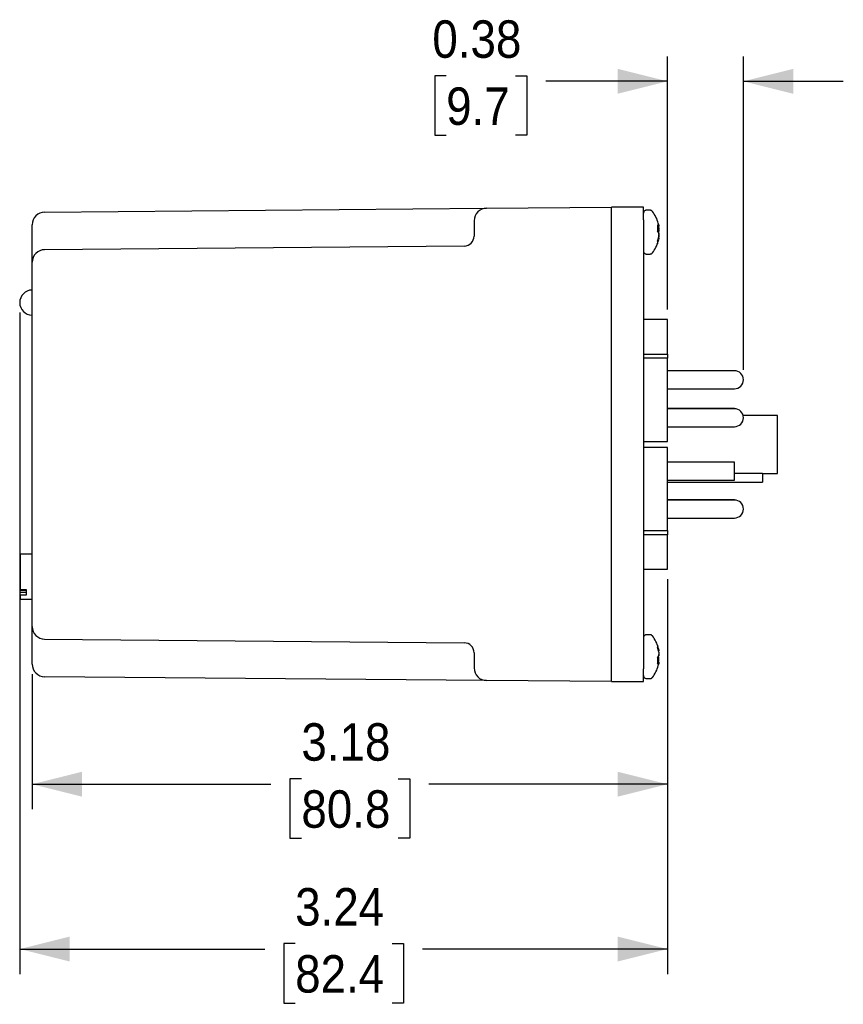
# Model space of a CAD drawing. Header units: inches. Extents: x 0.5 to 22, y 0 to 15.2.
# Tile 2 of 7: x 10.2 to 14.3, y 4.8 to 9.7. Entities that reach past the tile are written whole.
import ezdxf

# ---------------------------------------------------------------- set-up
doc = ezdxf.new("R2010")
doc.units = ezdxf.units.IN
doc.header["$MEASUREMENT"] = 0
doc.linetypes.add('SLD-Solid', pattern=[0])
doc.layers.add('DIMENSIONS', color=140, linetype='SLD-Solid', lineweight=25)
doc.layers.add('SLD-0', color=7, linetype='SLD-Solid', lineweight=25)
doc.styles.add('SLDTEXTSTYLE0', font='GOTHIC.TTF', dxfattribs={"width": 0.913})
doc.dimstyles.new('SLDDIMSTYLE0', dxfattribs={"dimtxt": 0.1875, "dimasz": 0.25, "dimexe": 0, "dimexo": 0.0625, "dimgap": 0.046875, "dimtad": 0, "dimtih": 1, "dimtoh": 1, "dimrnd": 1e-09, "dimzin": 12, "dimdsep": 46, "dimtxsty": 'SLDTEXTSTYLE0', "dimsah": 1, "dimcen": 0.09, "dimadec": 0, "dimazin": 3, "dimtfac": 1, "dimtofl": 0, "dimtmove": 0, "dimatfit": 3, "dimfxl": 0, "dimfrac": 2, "dimtolj": 1, "dimtzin": 12, "dimarcsym": 0})
doc.dimstyles.new('SLDDIMSTYLE1', dxfattribs={"dimtxt": 0.1875, "dimasz": 0.25, "dimexe": 0, "dimexo": 0.0625, "dimgap": 0.046875, "dimtad": 0, "dimtih": 1, "dimtoh": 1, "dimrnd": 1e-09, "dimdsep": 46, "dimtxsty": 'SLDTEXTSTYLE0', "dimsah": 1, "dimcen": 0.09, "dimadec": 0, "dimazin": 2, "dimtfac": 1, "dimtmove": 0, "dimatfit": 0, "dimfxl": 0, "dimfrac": 2, "dimtolj": 1, "dimtzin": 12, "dimarcsym": 0})

# ---------------------------------------------------------------- blocks, each defined once
blk = doc.blocks.new('_D_2')
at = {"layer": 'DIMENSIONS'}
for p, q in [((10.1773, 8.2165), (10.1773, 4.9054)), ((13.4198, 6.8817), (13.4198, 4.9054)), ((10.1773, 5.0304), (11.4038, 5.0304)), ((11.5561, 5.058), (11.499, 5.058)), ((11.499, 5.058), (11.499, 4.7603)), ((12.041, 5.058), (12.0981, 5.058)), ((12.0981, 5.058), (12.0981, 4.7603)), ((13.4198, 5.0304), (12.1933, 5.0304)), ((11.499, 4.7603), (11.5561, 4.7603)), ((12.0981, 4.7603), (12.041, 4.7603))]:
    blk.add_line(p, q, dxfattribs=at)
for points in [[(10.1773, 5.0304), (10.4273, 4.9679), (10.4273, 5.0929)], [(13.4198, 5.0304), (13.1698, 5.0929), (13.1698, 4.9679)]]:
    blk.add_solid(points, dxfattribs=at)
at = {"layer": 'DIMENSIONS', "char_height": 0.1875, "attachment_point": 1, "style": 'SLDTEXTSTYLE0'}
for s, insert in [('3.24', (11.5561, 5.3356)), ('82.4', (11.5561, 4.9998))]:
    blk.add_mtext(s, dxfattribs=dict(at, insert=insert))
blk = doc.blocks.new('_D_3')
at = {"layer": 'DIMENSIONS'}
for p, q in [((13.4198, 8.2313), (13.4198, 9.4989)), ((13.7998, 7.9299), (13.7998, 9.4989)), ((12.3121, 9.4015), (12.2549, 9.4015)), ((12.2549, 9.4015), (12.2549, 9.1038)), ((12.6584, 9.4015), (12.7155, 9.4015)), ((12.7155, 9.4015), (12.7155, 9.1038)), ((13.4198, 9.3739), (12.8107, 9.3739)), ((13.7998, 9.3739), (14.2998, 9.3739)), ((12.2549, 9.1038), (12.3121, 9.1038)), ((12.7155, 9.1038), (12.6584, 9.1038))]:
    blk.add_line(p, q, dxfattribs=at)
for points in [[(13.4198, 9.3739), (13.1698, 9.4364), (13.1698, 9.3114)], [(13.7998, 9.3739), (14.0498, 9.3114), (14.0498, 9.4364)]]:
    blk.add_solid(points, dxfattribs=at)
at = {"layer": 'DIMENSIONS', "char_height": 0.1875, "attachment_point": 1, "style": 'SLDTEXTSTYLE0'}
for s, insert in [('0.38', (12.2428, 9.6791)), ('9.7', (12.3121, 9.3433))]:
    blk.add_mtext(s, dxfattribs=dict(at, insert=insert))
blk = doc.blocks.new('_D_4')
at = {"layer": 'DIMENSIONS'}
for p, q in [((13.4198, 6.8817), (13.4198, 5.7305)), ((10.2398, 6.4067), (10.2398, 5.7305)), ((11.5873, 5.8831), (11.5302, 5.8831)), ((11.5302, 5.8831), (11.5302, 5.5854)), ((12.0722, 5.8831), (12.1294, 5.8831)), ((12.1294, 5.8831), (12.1294, 5.5854)), ((10.2398, 5.8555), (11.4351, 5.8555)), ((13.4198, 5.8555), (12.2245, 5.8555)), ((11.5302, 5.5854), (11.5873, 5.5854)), ((12.1294, 5.5854), (12.0722, 5.5854))]:
    blk.add_line(p, q, dxfattribs=at)
for points in [[(10.2398, 5.8555), (10.4898, 5.793), (10.4898, 5.918)], [(13.4198, 5.8555), (13.1698, 5.918), (13.1698, 5.793)]]:
    blk.add_solid(points, dxfattribs=at)
at = {"layer": 'DIMENSIONS', "char_height": 0.1875, "attachment_point": 1, "style": 'SLDTEXTSTYLE0'}
for s, insert in [('3.18', (11.5873, 6.1607)), ('80.8', (11.5873, 5.825))]:
    blk.add_mtext(s, dxfattribs=dict(at, insert=insert))

msp = doc.modelspace()

# ---------------------------------------------------------------- linework, layer by layer
for p, q in [((10.3022, 8.7192), (12.5142, 8.7385)), ((12.5142, 8.7385), (13.1398, 8.744)), ((13.1398, 8.681), (13.1398, 8.744)), ((13.2998, 8.7435), (13.1398, 8.7435)), ((13.2998, 8.6805), (13.2998, 8.7435)), ((13.3329, 8.7285), (13.3142, 8.7285)), ((12.4518, 8.6755), (12.4518, 8.5995)), ((13.1398, 6.432), (13.1398, 8.681)), ((13.2998, 8.6805), (13.2998, 6.4325)), ((10.2398, 8.5942), (10.2398, 8.6562)), ((13.3693, 8.6559), (13.3693, 8.6252)), ((13.3693, 8.6462), (13.377, 8.6469)), ((12.4518, 8.5995), (12.4518, 8.5995)), ((13.3748, 8.5913), (13.377, 8.5911)), ((12.4022, 8.5495), (10.3022, 8.5312)), ((13.3693, 8.5733), (13.3693, 8.5606)), ((13.3142, 8.5095), (13.3329, 8.5095)), ((13.3329, 8.5095), (13.3329, 8.5095)), ((13.3431, 8.5138), (13.3443, 8.5151)), ((13.3443, 8.5151), (13.3443, 8.5151)), ((10.2398, 6.6447), (10.2398, 8.4682)), ((13.4198, 8.1813), (13.2998, 8.1813)), ((13.4198, 8.0089), (13.4198, 8.1813)), ((13.2998, 8.0089), (13.4198, 8.0089)), ((13.4198, 7.9877), (13.2998, 7.9877)), ((13.4198, 8.0089), (13.4198, 7.9877)), ((13.4198, 7.5715), (13.4198, 7.9877)), ((13.7548, 7.9249), (13.4198, 7.9249)), ((13.7548, 7.9247), (13.4198, 7.9247)), ((13.4198, 7.8347), (13.7548, 7.8347)), ((13.7548, 7.7357), (13.4198, 7.7357)), ((13.7548, 7.7351), (13.4198, 7.7351)), ((13.9698, 7.7015), (13.7983, 7.7015)), ((13.9698, 7.5565), (13.9698, 7.7015)), ((13.4198, 7.6451), (13.7548, 7.6451)), ((13.2998, 7.5715), (13.4198, 7.5715)), ((13.4198, 7.5415), (13.2998, 7.5415)), ((13.4198, 7.1253), (13.4198, 7.5415)), ((13.9698, 7.4115), (13.9698, 7.5565)), ((13.7548, 7.4673), (13.4198, 7.4673)), ((13.7548, 7.4541), (13.7548, 7.4673)), ((13.7548, 7.3773), (13.7548, 7.4541)), ((13.7548, 7.4129), (13.8948, 7.4129)), ((13.8948, 7.4129), (13.8948, 7.3675)), ((13.8948, 7.4115), (13.9698, 7.4115)), ((13.4198, 7.3773), (13.7548, 7.3773)), ((13.4198, 7.3675), (13.8948, 7.3675)), ((13.7548, 7.2782), (13.4198, 7.2782)), ((13.7548, 7.278), (13.4198, 7.278)), ((13.7548, 7.278), (13.7548, 7.2782)), ((13.4198, 7.188), (13.7548, 7.188)), ((13.2998, 7.1253), (13.4198, 7.1253)), ((13.4198, 7.1041), (13.2998, 7.1041)), ((13.4198, 7.1253), (13.4198, 7.1041)), ((13.4198, 6.9317), (13.4198, 7.1041)), ((10.2398, 7.0062), (10.1798, 7.0062)), ((10.1798, 7.0062), (10.1798, 6.8296)), ((13.2998, 6.9317), (13.4198, 6.9317)), ((10.1798, 6.8296), (10.2098, 6.8296)), ((10.1798, 6.8266), (10.1798, 6.8296)), ((10.1798, 6.8266), (10.2098, 6.8266)), ((10.1798, 6.816), (10.1798, 6.8266)), ((10.1798, 6.8013), (10.1798, 6.816)), ((10.1798, 6.816), (10.2098, 6.816)), ((10.2098, 6.8296), (10.2098, 6.8013)), ((10.1798, 6.8013), (10.1798, 6.7812)), ((10.2098, 6.8013), (10.1798, 6.8013)), ((10.1798, 6.7812), (10.2398, 6.7812)), ((10.3022, 6.5817), (12.4022, 6.5634)), ((13.3329, 6.6035), (13.3142, 6.6035)), ((13.3329, 6.6035), (13.3329, 6.6035)), ((13.3443, 6.5979), (13.3443, 6.5979)), ((10.2398, 6.4567), (10.2398, 6.5187)), ((12.4518, 6.5134), (12.4518, 6.4374)), ((12.4518, 6.5134), (12.4518, 6.5134)), ((13.3693, 6.5523), (13.3693, 6.5396)), ((13.3748, 6.5217), (13.377, 6.5219)), ((13.3693, 6.4877), (13.3693, 6.4571)), ((13.3693, 6.4668), (13.3761, 6.4662)), ((13.3693, 6.4668), (13.377, 6.4661)), ((13.1398, 6.369), (13.1398, 6.432)), ((13.2998, 6.3695), (13.2998, 6.4325)), ((12.5142, 6.3744), (10.3022, 6.3937)), ((13.1398, 6.369), (12.5142, 6.3744)), ((13.1398, 6.3695), (13.2998, 6.3695)), ((13.3142, 6.3845), (13.3329, 6.3845))]:
    msp.add_line(p, q)
at = {"flags": 128}
for points in [[(13.3759, 8.6418), (13.3753, 8.6447), (13.3748, 8.6467)], [(13.3748, 6.4663), (13.3753, 6.4682), (13.3759, 6.4711)]]:
    msp.add_lwpolyline(points, dxfattribs=at)
for centre, radius, start, end in [((12.5148, 8.6755), 0.063, 90.5, 180), ((10.3028, 8.6562), 0.063, 90.5, 180), ((13.2099, 8.619), 0.1699, 15.1304, 37.7097), ((13.3435, 8.6298), 0.0367, 28.0034, 45.2348), ((13.3346, 8.5951), 0.046, 26.155, 40.9723), ((13.2351, 8.6258), 0.1438, 11.721, 15.131), ((12.4018, 8.5995), 0.05, 270.5033, 359.999), ((12.4018, 8.5995), 0.05, 270.5, 0), ((13.227, 8.6266), 0.152, 339.4641, 348.4121), ((13.2349, 8.6122), 0.144, 339.0012, 348.2763), ((13.3403, 8.6397), 0.0395, 328.3612, 334.3787), ((10.3028, 8.4682), 0.063, 90.5, 180), ((13.2099, 8.619), 0.1699, 322.2903, 344.8696), ((10.2398, 8.2665), 0.0625, 90, 270), ((13.7548, 7.8799), 0.045, 0, 90), ((13.7548, 7.8799), 0.045, 270, 0), ((13.7548, 7.6901), 0.045, 270, 90), ((13.7548, 7.233), 0.045, 270, 90), ((10.3028, 6.6447), 0.063, 180, 269.5), ((12.4018, 6.5134), 0.05, 0.001, 89.4967), ((12.4018, 6.5134), 0.05, 0, 89.5), ((13.2099, 6.494), 0.1699, 15.1304, 37.7097), ((13.2349, 6.5007), 0.144, 11.7237, 20.9988), ((13.227, 6.4863), 0.152, 11.5879, 20.5359), ((10.3028, 6.4567), 0.063, 180, 269.5), ((13.3346, 6.5179), 0.046, 319.0277, 333.845), ((13.3435, 6.4831), 0.0367, 314.7652, 331.9966), ((13.3403, 6.4733), 0.0395, 25.6213, 31.6388), ((13.2351, 6.4872), 0.1438, 344.869, 348.279), ((12.5148, 6.4374), 0.063, 180, 269.5), ((13.2099, 6.494), 0.1699, 322.2903, 344.8696)]:
    msp.add_arc(centre, radius, start, end)
for points, knots in [([(13.3156, 8.7284), (13.3142, 8.7284), (13.3113, 8.7285), (13.3071, 8.7269), (13.3032, 8.7238), (13.3003, 8.7193), (13.3, 8.7158), (13.2998, 8.7141)], [0, 0, 0, 0, 0.172217, 0.360903, 0.558297, 0.787856, 1, 1, 1, 1]), ([(13.3443, 8.7229), (13.3436, 8.7237), (13.3421, 8.7253), (13.3393, 8.7271), (13.3362, 8.7282), (13.334, 8.7284), (13.3329, 8.7285)], [0, 0, 0, 0, 0.246716, 0.499998, 0.753281, 1, 1, 1, 1]), ([(13.377, 8.6479), (13.3769, 8.6489), (13.3766, 8.6509), (13.3763, 8.6529), (13.3761, 8.6539)], [0, 0, 0, 0, 0.5, 1, 1, 1, 1]), ([(13.3761, 8.6539), (13.3763, 8.6529), (13.3766, 8.6509), (13.3769, 8.6489), (13.377, 8.6479)], [0, 0, 0, 0, 0.5, 1, 1, 1, 1]), ([(13.377, 8.6469), (13.3769, 8.6469), (13.3766, 8.6468), (13.3763, 8.6468), (13.3761, 8.6468)], [0, 0, 0, 0, 0.5, 1, 1, 1, 1]), ([(13.3761, 8.6405), (13.3763, 8.6391), (13.3766, 8.6362), (13.3769, 8.6334), (13.377, 8.632)], [0, 0, 0, 0, 0.5, 1, 1, 1, 1]), ([(13.377, 8.632), (13.3769, 8.6334), (13.3766, 8.6362), (13.3763, 8.6391), (13.3761, 8.6405)], [0, 0, 0, 0, 0.5, 1, 1, 1, 1]), ([(13.377, 8.6295), (13.3769, 8.6285), (13.3766, 8.6264), (13.3763, 8.6244), (13.3761, 8.6234)], [0, 0, 0, 0, 0.5, 1, 1, 1, 1]), ([(13.3761, 8.6234), (13.3763, 8.6244), (13.3766, 8.6264), (13.3769, 8.6285), (13.377, 8.6295)], [0, 0, 0, 0, 0.5, 1, 1, 1, 1]), ([(13.377, 8.6479), (13.377, 8.6476), (13.377, 8.6474), (13.377, 8.6472), (13.377, 8.647), (13.377, 8.6469), (13.377, 8.6469), (13.377, 8.6469), (13.377, 8.6469), (13.377, 8.6469)], [0, 0, 0, 0, 0.00002970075, 0.00002970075, 0.00002970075, 0.00005940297, 0.00005940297, 0.00005940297, 0.00006914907, 0.00006914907, 0.00006914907, 0.00006914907]), ([(13.377, 8.6295), (13.377, 8.6298), (13.377, 8.6301), (13.377, 8.6304), (13.377, 8.6308), (13.377, 8.6312), (13.377, 8.6316), (13.377, 8.6317), (13.377, 8.6318), (13.377, 8.632)], [0, 0, 0, 0, 0.00002970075, 0.00002970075, 0.00002970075, 0.00005940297, 0.00005940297, 0.00005940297, 0.00006914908, 0.00006914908, 0.00006914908, 0.00006914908]), ([(10.2398, 8.4682), (10.2398, 8.4682), (10.2398, 8.4683), (10.2398, 8.4689), (10.2398, 8.4698), (10.2398, 8.471), (10.2398, 8.4727), (10.2398, 8.4747), (10.2398, 8.4792), (10.2398, 8.4881), (10.2398, 8.5045), (10.2398, 8.5245), (10.2398, 8.5434), (10.2398, 8.559), (10.2398, 8.5706), (10.2398, 8.5823), (10.2398, 8.5902), (10.2398, 8.5942)], [0, 0, 0, 0, 0.0345517, 0.0688571, 0.1030155, 0.1371276, 0.1712947, 0.2056174, 0.2401949, 0.3700586, 0.5000287, 0.6298916, 0.7598625, 0.8201461, 0.8799032, 0.9396744, 1, 1, 1, 1]), ([(13.377, 8.6085), (13.3769, 8.6095), (13.3766, 8.6115), (13.3763, 8.6135), (13.3761, 8.6146)], [0, 0, 0, 0, 0.5, 1, 1, 1, 1]), ([(13.3761, 8.6146), (13.3763, 8.6135), (13.3766, 8.6115), (13.3769, 8.6095), (13.377, 8.6085)], [0, 0, 0, 0, 0.5, 1, 1, 1, 1]), ([(13.3761, 8.5974), (13.3763, 8.5989), (13.3766, 8.6017), (13.3769, 8.6046), (13.377, 8.606)], [0, 0, 0, 0, 0.5, 1, 1, 1, 1]), ([(13.377, 8.606), (13.3769, 8.6046), (13.3766, 8.6017), (13.3763, 8.5989), (13.3761, 8.5974)], [0, 0, 0, 0, 0.5, 1, 1, 1, 1]), ([(13.377, 8.5901), (13.3769, 8.5891), (13.3766, 8.5871), (13.3763, 8.5851), (13.3761, 8.5841)], [0, 0, 0, 0, 0.5, 1, 1, 1, 1]), ([(13.3761, 8.5841), (13.3763, 8.5851), (13.3766, 8.5871), (13.3769, 8.5891), (13.377, 8.5901)], [0, 0, 0, 0, 0.5, 1, 1, 1, 1]), ([(13.377, 8.6085), (13.377, 8.6082), (13.377, 8.6079), (13.377, 8.6075), (13.377, 8.6072), (13.377, 8.6068), (13.377, 8.6064), (13.377, 8.6063), (13.377, 8.6061), (13.377, 8.606)], [0, 0, 0, 0, 0.00002970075, 0.00002970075, 0.00002970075, 0.00005940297, 0.00005940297, 0.00005940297, 0.00006914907, 0.00006914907, 0.00006914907, 0.00006914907]), ([(13.377, 8.5901), (13.377, 8.5903), (13.377, 8.5906), (13.377, 8.5907), (13.377, 8.5909), (13.377, 8.591), (13.377, 8.5911), (13.377, 8.5911), (13.377, 8.5911), (13.377, 8.5911)], [0, 0, 0, 0, 0.00002970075, 0.00002970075, 0.00002970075, 0.00005940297, 0.00005940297, 0.00005940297, 0.00006914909, 0.00006914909, 0.00006914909, 0.00006914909]), ([(13.2998, 8.5239), (13.2999, 8.5224), (13.3002, 8.5195), (13.3023, 8.5153), (13.3058, 8.5118), (13.3105, 8.5095), (13.314, 8.5095), (13.3156, 8.5095)], [0, 0, 0, 0, 0.178816, 0.371708, 0.569775, 0.795411, 1, 1, 1, 1]), ([(13.3329, 8.5095), (13.334, 8.5096), (13.3362, 8.5097), (13.3393, 8.5109), (13.3422, 8.5127), (13.3436, 8.5143), (13.3443, 8.5151)], [0, 0, 0, 0, 0.246796, 0.500157, 0.753436, 1, 1, 1, 1]), ([(10.2398, 6.5187), (10.2398, 6.521), (10.2398, 6.5256), (10.2398, 6.5323), (10.2398, 6.539), (10.2398, 6.5457), (10.2398, 6.5522), (10.2398, 6.5587), (10.2398, 6.571), (10.2398, 6.5884), (10.2398, 6.6084), (10.2398, 6.6248), (10.2398, 6.6346), (10.2398, 6.6399), (10.2398, 6.6427), (10.2398, 6.6444), (10.2398, 6.6446), (10.2398, 6.6447)], [0, 0, 0, 0, 0.034552, 0.068857, 0.103015, 0.137128, 0.171295, 0.205617, 0.240195, 0.370059, 0.500029, 0.629892, 0.759862, 0.820146, 0.879903, 0.939674, 1, 1, 1, 1]), ([(13.3156, 6.6034), (13.3142, 6.6034), (13.3113, 6.6035), (13.3071, 6.6019), (13.3032, 6.5988), (13.3003, 6.5943), (13.3, 6.5908), (13.2998, 6.5891)], [0, 0, 0, 0, 0.172217, 0.360903, 0.558295, 0.787856, 1, 1, 1, 1]), ([(13.3443, 6.5978), (13.3436, 6.5986), (13.3422, 6.6003), (13.3393, 6.6021), (13.3362, 6.6032), (13.334, 6.6034), (13.3329, 6.6035)], [0, 0, 0, 0, 0.246564, 0.499843, 0.753204, 1, 1, 1, 1]), ([(13.3761, 6.5289), (13.3763, 6.5279), (13.3766, 6.5259), (13.3769, 6.5239), (13.377, 6.5229)], [0, 0, 0, 0, 0.5, 1, 1, 1, 1]), ([(13.377, 6.5229), (13.3769, 6.5239), (13.3766, 6.5259), (13.3763, 6.5279), (13.3761, 6.5289)], [0, 0, 0, 0, 0.5, 1, 1, 1, 1]), ([(13.3761, 6.5155), (13.3763, 6.5141), (13.3766, 6.5112), (13.3769, 6.5084), (13.377, 6.507)], [0, 0, 0, 0, 0.5, 1, 1, 1, 1]), ([(13.377, 6.5219), (13.377, 6.5219), (13.377, 6.5219), (13.377, 6.5221), (13.377, 6.5222), (13.377, 6.5224), (13.377, 6.5226), (13.377, 6.5227), (13.377, 6.5228), (13.377, 6.5229)], [0, 0, 0, 0, 0.00002970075, 0.00002970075, 0.00002970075, 0.00005940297, 0.00005940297, 0.00005940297, 0.00006914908, 0.00006914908, 0.00006914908, 0.00006914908]), ([(13.377, 6.507), (13.377, 6.5066), (13.377, 6.5062), (13.377, 6.5058), (13.377, 6.5054), (13.377, 6.5051), (13.377, 6.5048), (13.377, 6.5047), (13.377, 6.5046), (13.377, 6.5045)], [0, 0, 0, 0, 0.00002970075, 0.00002970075, 0.00002970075, 0.00005940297, 0.00005940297, 0.00005940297, 0.00006914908, 0.00006914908, 0.00006914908, 0.00006914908]), ([(13.3761, 6.4984), (13.3763, 6.4994), (13.3766, 6.5014), (13.3769, 6.5035), (13.377, 6.5045)], [0, 0, 0, 0, 0.5, 1, 1, 1, 1]), ([(13.377, 6.5045), (13.3769, 6.5035), (13.3766, 6.5014), (13.3763, 6.4994), (13.3761, 6.4984)], [0, 0, 0, 0, 0.5, 1, 1, 1, 1]), ([(13.377, 6.4835), (13.3769, 6.4845), (13.3766, 6.4865), (13.3763, 6.4885), (13.3761, 6.4896)], [0, 0, 0, 0, 0.5, 1, 1, 1, 1]), ([(13.3761, 6.4724), (13.3763, 6.4739), (13.3766, 6.4767), (13.3769, 6.4796), (13.377, 6.481)], [0, 0, 0, 0, 0.5, 1, 1, 1, 1]), ([(13.3761, 6.4662), (13.3763, 6.4661), (13.3766, 6.4661), (13.3769, 6.4661), (13.377, 6.4661)], [0, 0, 0, 0, 0.5, 1, 1, 1, 1]), ([(13.377, 6.4651), (13.3769, 6.4641), (13.3766, 6.4621), (13.3763, 6.4601), (13.3761, 6.4591)], [0, 0, 0, 0, 0.5, 1, 1, 1, 1]), ([(13.377, 6.481), (13.377, 6.4814), (13.377, 6.4818), (13.377, 6.4821), (13.377, 6.4825), (13.377, 6.4829), (13.377, 6.4832), (13.377, 6.4833), (13.377, 6.4834), (13.377, 6.4835)], [0, 0, 0, 0, 0.00002970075, 0.00002970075, 0.00002970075, 0.00005940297, 0.00005940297, 0.00005940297, 0.00006914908, 0.00006914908, 0.00006914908, 0.00006914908]), ([(13.377, 6.4661), (13.377, 6.4661), (13.377, 6.466), (13.377, 6.4659), (13.377, 6.4658), (13.377, 6.4656), (13.377, 6.4653), (13.377, 6.4652), (13.377, 6.4652), (13.377, 6.4651)], [0, 0, 0, 0, 0.00002970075, 0.00002970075, 0.00002970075, 0.00005940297, 0.00005940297, 0.00005940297, 0.00006914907, 0.00006914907, 0.00006914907, 0.00006914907]), ([(13.2998, 6.3989), (13.2999, 6.3974), (13.3002, 6.3945), (13.3023, 6.3903), (13.3058, 6.3868), (13.3105, 6.3845), (13.314, 6.3845), (13.3156, 6.3845)], [0, 0, 0, 0, 0.178813, 0.371706, 0.569775, 0.79541, 1, 1, 1, 1]), ([(13.3329, 6.3845), (13.334, 6.3846), (13.3362, 6.3847), (13.3393, 6.3859), (13.3422, 6.3877), (13.3436, 6.3893), (13.3443, 6.3901)], [0, 0, 0, 0, 0.2467945, 0.5001546, 0.7534331, 1, 1, 1, 1])]:
    msp.add_open_spline(points, degree=3, knots=knots)
for points in [[(13.3759, 8.655), (13.376, 8.6546), (13.376, 8.6542), (13.3761, 8.6539)], [(13.3761, 8.6468), (13.376, 8.6468), (13.376, 8.6469), (13.3759, 8.647)], [(13.3761, 8.6405), (13.376, 8.641), (13.376, 8.6414), (13.3759, 8.6418)], [(13.3759, 8.6226), (13.376, 8.6228), (13.376, 8.6231), (13.3761, 8.6234)], [(13.3759, 8.6153), (13.376, 8.6152), (13.376, 8.6149), (13.3761, 8.6146)], [(13.3761, 8.5974), (13.376, 8.597), (13.376, 8.5965), (13.3759, 8.5961)], [(13.3759, 8.583), (13.376, 8.5834), (13.376, 8.5838), (13.3761, 8.5841)], [(13.3761, 6.5289), (13.376, 6.5292), (13.376, 6.5296), (13.3759, 6.53)], [(13.3759, 6.5168), (13.376, 6.5164), (13.376, 6.516), (13.3761, 6.5155)], [(13.3761, 6.4984), (13.376, 6.4981), (13.376, 6.4978), (13.3759, 6.4976)], [(13.3761, 6.4896), (13.376, 6.4899), (13.376, 6.4902), (13.3759, 6.4903)], [(13.3759, 6.4711), (13.376, 6.4715), (13.376, 6.472), (13.3761, 6.4724)], [(13.3759, 6.4659), (13.376, 6.4661), (13.376, 6.4662), (13.3761, 6.4662)], [(13.3761, 6.4591), (13.376, 6.4588), (13.376, 6.4584), (13.3759, 6.458)]]:
    msp.add_open_spline(points, degree=3)
at = {"layer": 'SLD-0'}
for centre, radius, start, end in [((10.2398, 8.2665), 0.0625, 90, 270), ((13.7548, 7.8799), 0.045, 270, 90)]:
    msp.add_arc(centre, radius, start, end, dxfattribs=at)

# ---------------------------------------------------------------- dimensions: what is measured, and where the dimension line sits
at = {"layer": 'DIMENSIONS'}
for base, p1, p2, dimstyle, picture, middle in [((13.4198, 9.3739), (13.7998, 7.8799), (13.4198, 8.1813), 'SLDDIMSTYLE1', '_D_3', (12.4852, 9.3739)), ((13.4198, 5.0304), (10.1773, 8.2665), (13.4198, 6.9317), 'SLDDIMSTYLE0', '_D_2', (11.7985, 5.0304)), ((10.2398, 5.8555), (13.4198, 6.9317), (10.2398, 6.4567), 'SLDDIMSTYLE0', '_D_4', (11.8298, 5.8555))]:
    dim = msp.add_linear_dim(base=base, p1=p1, p2=p2, dimstyle=dimstyle, dxfattribs=at)
    dim.commit()
    dim.dimension.update_dxf_attribs({"geometry": picture, "text_midpoint": middle, "dimtype": 160})

doc.saveas('drawing.dxf')
